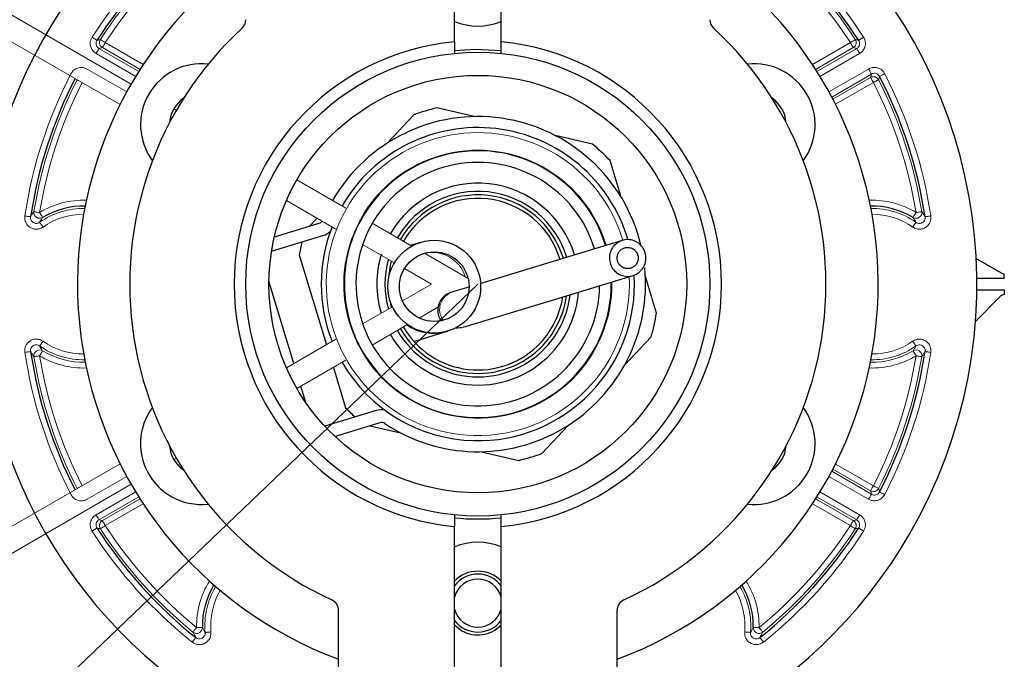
# Model space of a CAD drawing. Header units: millimetres. Extents: x 0 to 4205, y 0 to 2970.
# Tile 12 of 27: x 2306 to 2391, y 343 to 398. Entities that reach past the tile are written whole.
import ezdxf

# ---------------------------------------------------------------- set-up
doc = ezdxf.new("R2010")
doc.units = ezdxf.units.MM
doc.header["$LTSCALE"] = 5
doc.linetypes.add('PHANTOM', pattern=[12.7, 6.35, -1.27, 1.27, -1.27, 1.27, -1.27])
doc.styles.add('SLDTEXTSTYLE0', font='TXT', dxfattribs={"width": 0.605})
doc.dimstyles.new('SLDDIMSTYLE4', dxfattribs={"dimtxt": 12.841593, "dimasz": 16.5, "dimexe": 0, "dimexo": 0.0625, "dimgap": 3.210398, "dimtad": 1, "dimdec": 4, "dimlfac": 5, "dimzin": 12, "dimdsep": 46, "dimtxsty": 'SLDTEXTSTYLE0', "dimsah": 1, "dimcen": 0.09, "dimadec": 3, "dimazin": 3, "dimtfac": 1, "dimtdec": 1, "dimtofl": 0, "dimtmove": 0, "dimatfit": 3, "dimfxl": 1, "dimfrac": 2, "dimtolj": 1, "dimtzin": 12, "dimarcsym": 0})
doc.dimstyles.new('SLDDIMSTYLE5', dxfattribs={"dimtxt": 12.841593, "dimasz": 16.5, "dimexe": 0, "dimexo": 0.0625, "dimgap": 3.210398, "dimtad": 1, "dimdec": 1, "dimrnd": 1e-09, "dimzin": 12, "dimdsep": 46, "dimtxsty": 'SLDTEXTSTYLE0', "dimsah": 1, "dimcen": 0, "dimadec": 0, "dimazin": 3, "dimtfac": 1, "dimtdec": 1, "dimtofl": 0, "dimtmove": 0, "dimatfit": 3, "dimfxl": 1, "dimfrac": 2, "dimtolj": 1, "dimtzin": 12, "dimarcsym": 0})

# ---------------------------------------------------------------- blocks, each defined once
blk = doc.blocks.new('_D_10')
at = {"color": 7, "linetype": 'Continuous', "lineweight": 0}
for p, q in [((2016.561, 565.543), (1963.925, 595.933)), ((2016.561, 185.543), (1963.925, 155.153))]:
    blk.add_line(p, q, dxfattribs=at)
at = {"color": 7, "linetype": 'Continuous', "lineweight": 18}
blk.add_arc((2345.651, 375.543), 435.78, 150, 210, dxfattribs=at)
for points in [[(1968.255, 593.433), (1958.088, 580.199), (1962.465, 577.781)], [(1968.255, 157.653), (1962.465, 173.305), (1958.088, 170.888)]]:
    blk.add_solid(points, dxfattribs=at)
at = {"color": 7, "linetype": 'Continuous', "lineweight": 18, "insert": (1892.876, 390.713), "char_height": 13.2292, "attachment_point": 1, "rotation": 86.39538, "style": 'SLDTEXTSTYLE0'}
blk.add_mtext('60°', dxfattribs=at)
blk = doc.blocks.new('_D_11')
at = {"color": 7, "linetype": 'Continuous', "lineweight": 0}
for p, q in [((2071.145, 112.776), (2345.651, 375.543)), ((2127.232, 197.752), (2130.418, 200.802)), ((2130.418, 200.802), (2144.055, 186.555)), ((2144.055, 186.555), (2140.869, 183.506)), ((2113.074, 184.2), (2109.889, 181.151)), ((2109.889, 181.151), (2123.526, 166.904)), ((2123.526, 166.904), (2126.712, 169.954))]:
    blk.add_line(p, q, dxfattribs=at)
at = {"color": 7, "linetype": 'Continuous', "lineweight": 18}
blk.add_arc((2345.651, 375.543), 380, 210, 224.50224, dxfattribs=at)
blk.add_solid([(2071.145, 112.776), (2084.793, 122.38), (2081.336, 125.992)], dxfattribs=at)
at = {"color": 7, "linetype": 'Continuous', "lineweight": 18, "char_height": 13.2292, "attachment_point": 1, "rotation": 43.74839, "style": 'SLDTEXTSTYLE0'}
for s, insert in [('R380', (2091.109, 190.85)), ('15', (2114.919, 182.273))]:
    blk.add_mtext(s, dxfattribs=dict(at, insert=insert))

msp = doc.modelspace()

# ---------------------------------------------------------------- linework, layer by layer
at = {"color": 7, "linetype": 'PHANTOM', "lineweight": 18}
for p, q in [((2315.773074, 392.793276), (2016.561311, 565.543272)), ((2314.823318, 391.032227), (2294.019554, 403.043278)), ((2319.670189, 390.54326), (2319.453683, 390.668281)), ((2334.284009, 382.105984), (2330.062494, 384.543278)), ((2333.416745, 380.297281), (2329.159018, 382.755496)), ((2339.96051, 378.828653), (2336.557683, 380.793281)), ((2338.463195, 377.383717), (2335.724164, 378.965118)), ((2344.810711, 376.028397), (2341.04294, 378.203698)), ((2341.65095, 375.543275), (2339.329377, 376.883634)), ((2339.155186, 374.102332), (2341.65095, 375.543275)), ((2335.724164, 372.121432), (2338.285698, 373.600342)), ((2340.593543, 372.623392), (2342.217343, 373.560884)), ((2336.557683, 370.293268), (2339.600198, 372.049876)), ((2329.159018, 368.331053), (2333.416745, 370.789268)), ((2330.062494, 366.543271), (2334.284009, 368.980565)), ((2294.019554, 348.043271), (2314.823318, 360.054322)), ((2319.453683, 360.418268), (2319.670189, 360.543259)), ((2016.561311, 185.543247), (2315.773074, 358.293273))]:
    msp.add_line(p, q, dxfattribs=at)
at = {"color": 7, "linetype": 'Continuous', "lineweight": 25}
for p, q in [((2343.65095, 396.447816), (2343.65095, 414.543279)), ((2347.65095, 396.447816), (2347.65095, 414.543279)), ((2343.65095, 396.447816), (2343.65095, 395.44303)), ((2347.65095, 395.44303), (2347.65095, 396.447816)), ((2345.339432, 389.989921), (2342.121625, 390.738793)), ((2340.131184, 390.134104), (2337.873731, 387.721845)), ((2355.527092, 387.618937), (2352.309284, 388.36781)), ((2358.00635, 383.036383), (2357.045995, 386.197515)), ((2331.799477, 381.231018), (2331.146793, 380.533584)), ((2328.117095, 379.613169), (2331.985254, 380.788304)), ((2327.877604, 378.390767), (2332.305005, 379.735806)), ((2340.585783, 379.110046), (2339.856748, 378.888555)), ((2330.255043, 378.058442), (2332.605677, 370.320984)), ((2388.594398, 377.747842), (2390.737973, 376.510271)), ((2358.829516, 376.92199), (2358.841036, 376.925476)), ((2359.024273, 376.280912), (2359.035793, 376.284399)), ((2361.046858, 373.028108), (2360.086503, 376.18927)), ((2391.02095, 376.043268), (2388.648043, 376.043268)), ((2391.02095, 376.043268), (2391.02095, 376.444348)), ((2329.804793, 368.70388), (2327.652615, 375.788101)), ((2344.862055, 375.291505), (2343.464926, 374.86703)), ((2388.648043, 375.043281), (2391.02095, 375.043281)), ((2391.02095, 375.043281), (2391.02095, 374.642172)), ((2343.464926, 374.86703), (2343.463097, 374.86405)), ((2390.700372, 374.496826), (2388.530493, 372.326948)), ((2344.237393, 371.788659), (2343.637908, 371.727147)), ((2340.133758, 370.611676), (2342.911238, 371.455469)), ((2358.317867, 368.589737), (2360.57532, 371.001997)), ((2333.202578, 368.356206), (2334.255904, 364.889034)), ((2330.830365, 365.328082), (2330.401693, 366.739102)), ((2336.892497, 364.635416), (2332.465097, 363.290378)), ((2337.212248, 363.582917), (2333.344089, 362.407782)), ((2336.373786, 363.328197), (2338.992616, 362.718709)), ((2351.170717, 360.952445), (2353.428169, 363.364705)), ((2345.962467, 361.096629), (2349.180275, 360.347756)), ((2343.65095, 355.643519), (2343.65095, 354.638734)), ((2347.65095, 354.638734), (2347.65095, 355.643519)), ((2343.65095, 338.543274), (2343.65095, 354.638734)), ((2347.65095, 338.543274), (2347.65095, 354.638734)), ((2333.65095, 338.543274), (2333.65095, 347.400793)), ((2357.65095, 338.543274), (2357.65095, 347.400793)), ((2343.65095, 346.155801), (2344.27595, 345.661708))]:
    msp.add_line(p, q, dxfattribs=at)
at = {"color": 8, "linetype": 'Continuous', "lineweight": 18}
for p, q in [((2313.546561, 396.368333), (2316.802822, 394.488343)), ((2374.499077, 394.488343), (2377.755337, 396.368333)), ((2316.166923, 393.458136), (2312.749825, 395.43099)), ((2312.999673, 395.86375), (2316.429604, 393.883475)), ((2316.552974, 394.055583), (2313.296713, 395.935603)), ((2378.005186, 395.935603), (2374.75963, 394.061782)), ((2374.872296, 393.883475), (2378.302226, 395.86375)), ((2378.552074, 395.43099), (2375.134977, 393.458136)), ((2311.977115, 394.092627), (2315.394212, 392.119773)), ((2316.802822, 394.488343), (2316.811916, 394.478955)), ((2374.489986, 394.478955), (2374.499077, 394.488343)), ((2375.907687, 392.119773), (2379.324785, 394.092627)), ((2311.118603, 393.161037), (2311.115108, 393.173136)), ((2379.574632, 393.659868), (2376.144702, 391.679593)), ((2376.242779, 391.492881), (2379.488334, 393.366702)), ((2379.738182, 392.933943), (2376.481921, 391.053953)), ((2376.481921, 391.053953), (2376.469248, 391.050764)), ((2376.469248, 360.035785), (2376.481921, 360.032596)), ((2376.481921, 360.032596), (2379.738182, 358.152606)), ((2315.394212, 358.966776), (2311.977115, 356.993922)), ((2379.324785, 356.993922), (2375.907687, 358.966776)), ((2376.144702, 359.406956), (2379.574632, 357.426681)), ((2379.488334, 357.719847), (2376.242779, 359.593668)), ((2311.115108, 357.913413), (2311.118603, 357.925512)), ((2312.749825, 355.655559), (2316.166923, 357.628413)), ((2375.134977, 357.628413), (2378.552074, 355.655559)), ((2316.429604, 357.203074), (2312.999673, 355.222799)), ((2313.296713, 355.150946), (2316.542272, 357.024767)), ((2316.802822, 356.598206), (2313.546561, 354.718216)), ((2316.811916, 356.607594), (2316.802822, 356.598206)), ((2374.499077, 356.598206), (2374.489986, 356.607594)), ((2377.755337, 354.718216), (2374.499077, 356.598206)), ((2374.75963, 357.024767), (2378.005186, 355.150946)), ((2378.302226, 355.222799), (2374.872296, 357.203074))]:
    msp.add_line(p, q, dxfattribs=at)
at = {"color": 8, "linetype": 'Continuous', "lineweight": 18, "flags": 128}
for points in [[(2312.407956, 396.835514), (2312.488295, 396.784075), (2312.565681, 396.734484), (2312.63727, 396.688648), (2312.700436, 396.648177), (2312.75285, 396.614619), (2312.792596, 396.589168), (2312.818203, 396.572747), (2312.828738, 396.566012)], [(2313.127339, 396.640279), (2313.137837, 396.633484), (2313.163351, 396.616914), (2313.202947, 396.591224), (2313.255169, 396.557369), (2313.3181, 396.51654), (2313.389424, 396.470287), (2313.466523, 396.420248), (2313.546561, 396.368333)], [(2313.546561, 396.368333), (2313.498858, 396.285721), (2313.452911, 396.206119), (2313.410401, 396.132507), (2313.372899, 396.067538), (2313.341774, 396.013626), (2313.318174, 395.972767), (2313.302968, 395.946421), (2313.296713, 395.935603)], [(2377.755337, 396.368333), (2377.835378, 396.420248), (2377.912477, 396.470287), (2377.983801, 396.51654), (2378.046731, 396.557369), (2378.098954, 396.591224), (2378.13855, 396.616914), (2378.164064, 396.633484), (2378.17456, 396.640279)], [(2378.005186, 395.935603), (2377.99893, 395.946421), (2377.983725, 395.972767), (2377.960125, 396.013626), (2377.929002, 396.067538), (2377.891498, 396.132507), (2377.84899, 396.206119), (2377.803041, 396.285721), (2377.755337, 396.368333)], [(2378.473161, 396.566012), (2378.483696, 396.572747), (2378.509305, 396.589168), (2378.549049, 396.614619), (2378.601465, 396.648177), (2378.66463, 396.688648), (2378.73622, 396.734484), (2378.813606, 396.784075), (2378.893945, 396.835514)], [(2312.749825, 395.43099), (2312.797528, 395.513632), (2312.843479, 395.593204), (2312.885985, 395.666846), (2312.923491, 395.731785), (2312.954612, 395.785697), (2312.978212, 395.826586), (2312.993418, 395.852902), (2312.999673, 395.86375)], [(2378.302226, 395.86375), (2378.308481, 395.852902), (2378.323687, 395.826586), (2378.347287, 395.785697), (2378.37841, 395.731785), (2378.415914, 395.666846), (2378.458422, 395.593204), (2378.504371, 395.513632), (2378.552074, 395.43099)], [(2316.552974, 394.055583), (2316.559229, 394.066431), (2316.574436, 394.092776), (2316.598035, 394.133635), (2316.62916, 394.187548), (2316.666663, 394.252517), (2316.709172, 394.326129), (2316.75512, 394.405731), (2316.802822, 394.488343)], [(2374.499077, 394.488343), (2374.546779, 394.405731), (2374.592729, 394.326129), (2374.617036, 394.284018)], [(2379.324785, 394.092627), (2379.372487, 394.009986), (2379.418436, 393.930413), (2379.460944, 393.856772), (2379.498448, 393.791833), (2379.529573, 393.73792), (2379.553171, 393.697031), (2379.568378, 393.670716), (2379.574632, 393.659868)], [(2311.268795, 393.084415), (2311.254326, 393.091806), (2311.198879, 393.120088), (2311.156839, 393.141546), (2311.129749, 393.155344), (2311.118603, 393.161037)], [(2379.738182, 392.933943), (2379.69048, 393.016585), (2379.64453, 393.096157), (2379.602023, 393.169799), (2379.564518, 393.234738), (2379.533393, 393.28865), (2379.509796, 393.329539), (2379.494589, 393.355884), (2379.488334, 393.366702)], [(2380.183296, 393.161037), (2380.172152, 393.155344), (2380.145062, 393.141546), (2380.10302, 393.120088), (2380.047573, 393.091806), (2379.980756, 393.057712), (2379.905026, 393.019088), (2379.823165, 392.977305), (2379.738182, 392.933943)], [(2380.712073, 393.686422), (2380.627342, 393.642583), (2380.545722, 393.600353), (2380.470216, 393.561282), (2380.403597, 393.526801), (2380.348314, 393.49819), (2380.306397, 393.476494), (2380.279386, 393.462517), (2380.268276, 393.456765)], [(2376.363962, 391.258278), (2376.38827, 391.216167), (2376.434219, 391.136565), (2376.481921, 391.053953)], [(2307.109214, 381.355949), (2307.096843, 381.357827), (2307.066768, 381.362357), (2307.020102, 381.36939), (2306.958549, 381.378689), (2306.884378, 381.389864), (2306.800313, 381.40256), (2306.709442, 381.416269), (2306.615107, 381.430485)], [(2307.392199, 381.799199), (2307.404544, 381.797173), (2307.434559, 381.792285), (2307.481136, 381.784656), (2307.542566, 381.774612), (2307.616595, 381.762513), (2307.700496, 381.748804), (2307.791192, 381.733962), (2307.885345, 381.718554)], [(2307.885345, 381.718554), (2307.935014, 381.637104), (2307.982858, 381.558665), (2308.027122, 381.486066), (2308.066174, 381.422021), (2308.098581, 381.368884), (2308.123153, 381.328591), (2308.138985, 381.302603), (2308.145501, 381.291934)], [(2383.1564, 381.291934), (2383.162914, 381.302603), (2383.178748, 381.328591), (2383.20332, 381.368884), (2383.235727, 381.422021), (2383.274779, 381.486066), (2383.319041, 381.558665), (2383.366885, 381.637104), (2383.416556, 381.718554)], [(2383.416556, 381.718554), (2383.510709, 381.733962), (2383.601403, 381.748804), (2383.685306, 381.762513), (2383.759333, 381.774612), (2383.820763, 381.784656), (2383.867342, 381.792285), (2383.897355, 381.797173), (2383.9097, 381.799199)], [(2384.686794, 381.430485), (2384.592457, 381.416269), (2384.501586, 381.40256), (2384.417521, 381.389864), (2384.34335, 381.378689), (2384.281799, 381.36939), (2384.235131, 381.362357), (2384.205058, 381.357827), (2384.192687, 381.355949)], [(2307.89135, 380.873122), (2307.898562, 380.8629), (2307.916094, 380.838045), (2307.943296, 380.79948), (2307.979178, 380.748608), (2308.022413, 380.687304), (2308.07142, 380.617835), (2308.12439, 380.542733), (2308.179382, 380.46477)], [(2383.122517, 380.46477), (2383.17751, 380.542733), (2383.230481, 380.617835), (2383.279486, 380.687304), (2383.322723, 380.748608), (2383.358603, 380.79948), (2383.385807, 380.838045), (2383.403337, 380.8629), (2383.410549, 380.873122)], [(2339.932693, 378.844716), (2340.037009, 378.896632), (2340.585783, 379.110046)], [(2344.386388, 371.833929), (2343.779773, 371.775725), (2343.742991, 371.779986)], [(2308.179382, 370.621779), (2308.12439, 370.543816), (2308.07142, 370.468714), (2308.022413, 370.399245), (2307.979178, 370.337941), (2307.943296, 370.287069), (2307.916094, 370.248505), (2307.898562, 370.223649), (2307.89135, 370.213427)], [(2383.410549, 370.213427), (2383.403337, 370.223649), (2383.385807, 370.248505), (2383.358603, 370.287069), (2383.322723, 370.337941), (2383.279486, 370.399245), (2383.230481, 370.468714), (2383.17751, 370.543816), (2383.122517, 370.621779)], [(2306.615107, 369.656064), (2306.709442, 369.67028), (2306.800313, 369.683989), (2306.884378, 369.696685), (2306.958549, 369.707861), (2307.020102, 369.717159), (2307.066768, 369.724192), (2307.096843, 369.728722), (2307.109214, 369.73057)], [(2307.885345, 369.367965), (2307.791192, 369.352587), (2307.700496, 369.337746), (2307.616595, 369.324037), (2307.542566, 369.311937), (2307.481136, 369.301893), (2307.434559, 369.294264), (2307.404544, 369.289347), (2307.392199, 369.28735)], [(2308.145501, 369.794615), (2308.138985, 369.783946), (2308.123153, 369.757958), (2308.098581, 369.717666), (2308.066174, 369.664528), (2308.027122, 369.600483), (2307.982858, 369.527884), (2307.935014, 369.449445), (2307.885345, 369.367965)], [(2383.416556, 369.367965), (2383.366885, 369.449445), (2383.319041, 369.527884), (2383.274779, 369.600483), (2383.235727, 369.664528), (2383.20332, 369.717666), (2383.178748, 369.757958), (2383.162914, 369.783946), (2383.1564, 369.794615)], [(2383.9097, 369.28735), (2383.897355, 369.289347), (2383.867342, 369.294264), (2383.820763, 369.301893), (2383.759333, 369.311937), (2383.685306, 369.324037), (2383.601403, 369.337746), (2383.510709, 369.352587), (2383.416556, 369.367965)], [(2384.192687, 369.73057), (2384.205058, 369.728722), (2384.235131, 369.724192), (2384.281799, 369.717159), (2384.34335, 369.707861), (2384.417521, 369.696685), (2384.501586, 369.683989), (2384.592457, 369.67028), (2384.686794, 369.656064)], [(2376.481921, 360.032596), (2376.434219, 359.949984), (2376.38827, 359.870382), (2376.363962, 359.828272)], [(2379.488334, 357.719847), (2379.494589, 357.730665), (2379.509796, 357.75701), (2379.533393, 357.797899), (2379.564518, 357.851811), (2379.602023, 357.916751), (2379.64453, 357.990392), (2379.69048, 358.069964), (2379.738182, 358.152606)], [(2379.738182, 358.152606), (2379.823165, 358.109244), (2379.905026, 358.067461), (2379.980756, 358.028837), (2380.047573, 357.994743), (2380.10302, 357.966461), (2380.145062, 357.945003), (2380.172152, 357.931175), (2380.183296, 357.925512)], [(2311.118603, 357.925512), (2311.129749, 357.931175), (2311.156839, 357.945003), (2311.198879, 357.966461), (2311.254326, 357.994743), (2311.268795, 358.002134)], [(2379.574632, 357.426681), (2379.568378, 357.415833), (2379.553171, 357.389488), (2379.529573, 357.348629), (2379.498448, 357.294717), (2379.460944, 357.229747), (2379.418436, 357.156136), (2379.372487, 357.076534), (2379.324785, 356.993922)], [(2380.268276, 357.629784), (2380.279386, 357.624032), (2380.306397, 357.610055), (2380.348314, 357.588359), (2380.403597, 357.559749), (2380.470216, 357.525267), (2380.545722, 357.486196), (2380.627342, 357.443967), (2380.712073, 357.400127)], [(2316.802822, 356.598206), (2316.75512, 356.680818), (2316.709172, 356.76042), (2316.684865, 356.802531)], [(2374.617036, 356.802531), (2374.592729, 356.76042), (2374.546779, 356.680818), (2374.499077, 356.598206)], [(2312.999673, 355.222799), (2312.993418, 355.233648), (2312.978212, 355.259963), (2312.954612, 355.300852), (2312.923491, 355.354764), (2312.885985, 355.419703), (2312.843479, 355.493345), (2312.797528, 355.572917), (2312.749825, 355.655559)], [(2378.552074, 355.655559), (2378.504371, 355.572917), (2378.458422, 355.493345), (2378.415914, 355.419703), (2378.37841, 355.354764), (2378.347287, 355.300852), (2378.323687, 355.259963), (2378.308481, 355.233648), (2378.302226, 355.222799)], [(2313.546561, 354.718216), (2313.466523, 354.666301), (2313.389424, 354.616263), (2313.3181, 354.570009), (2313.255169, 354.52918), (2313.202947, 354.495325), (2313.163351, 354.469635), (2313.137837, 354.453065), (2313.127339, 354.44627)], [(2313.296713, 355.150946), (2313.302968, 355.140128), (2313.318174, 355.113783), (2313.341774, 355.072894), (2313.372899, 355.019011), (2313.410401, 354.954042), (2313.452911, 354.880401), (2313.498858, 354.800828), (2313.546561, 354.718216)], [(2377.755337, 354.718216), (2377.803041, 354.800828), (2377.84899, 354.880401), (2377.891498, 354.954042), (2377.929002, 355.019011), (2377.960125, 355.072894), (2377.983725, 355.113783), (2377.99893, 355.140128), (2378.005186, 355.150946)], [(2378.17456, 354.44627), (2378.164064, 354.453065), (2378.13855, 354.469635), (2378.098954, 354.495325), (2378.046731, 354.52918), (2377.983801, 354.570009), (2377.912477, 354.616263), (2377.835378, 354.666301), (2377.755337, 354.718216)], [(2312.828738, 354.520538), (2312.818203, 354.513802), (2312.792596, 354.497381), (2312.75285, 354.47193), (2312.700436, 354.438373), (2312.63727, 354.397901), (2312.565681, 354.352065), (2312.488295, 354.302474), (2312.407956, 354.251035)], [(2378.893945, 354.251035), (2378.813606, 354.302474), (2378.73622, 354.352065), (2378.66463, 354.397901), (2378.601465, 354.438373), (2378.549049, 354.47193), (2378.509305, 354.497381), (2378.483696, 354.513802), (2378.473161, 354.520538)], [(2321.103778, 345.538177), (2321.111701, 345.547863), (2321.130958, 345.571407), (2321.160842, 345.607944), (2321.200255, 345.656105), (2321.247753, 345.71419), (2321.301587, 345.779963), (2321.359776, 345.851102), (2321.420185, 345.924952)], [(2321.420185, 345.924952), (2321.515564, 345.927247), (2321.607437, 345.929452), (2321.692426, 345.931478), (2321.767416, 345.933267), (2321.829643, 345.934757), (2321.876828, 345.935889), (2321.90723, 345.936634), (2321.919739, 345.936932)], [(2322.155375, 345.507421), (2322.167832, 345.508554), (2322.198119, 345.511325), (2322.245121, 345.515587), (2322.307114, 345.52122), (2322.381813, 345.528015), (2322.466482, 345.535733), (2322.558001, 345.544048), (2322.653014, 345.552691)], [(2368.648886, 345.552691), (2368.743898, 345.544048), (2368.835419, 345.535733), (2368.920086, 345.528015), (2368.994786, 345.52122), (2369.056777, 345.515587), (2369.10378, 345.511325), (2369.134067, 345.508554), (2369.146526, 345.507421)], [(2369.382162, 345.936932), (2369.394669, 345.936634), (2369.425073, 345.935889), (2369.472256, 345.934757), (2369.534485, 345.933267), (2369.609473, 345.931478), (2369.694464, 345.929452), (2369.786337, 345.927247), (2369.881714, 345.924952)], [(2369.881714, 345.924952), (2369.942124, 345.851102), (2370.000314, 345.779963), (2370.054146, 345.71419), (2370.101643, 345.656105), (2370.141057, 345.607944), (2370.170943, 345.571407), (2370.1902, 345.547863), (2370.198121, 345.538177)], [(2321.346145, 345.071503), (2321.338344, 345.061727), (2321.319379, 345.037945), (2321.289949, 345.00105), (2321.251135, 344.952383), (2321.204364, 344.893732), (2321.15135, 344.827273), (2321.094047, 344.755419), (2321.034554, 344.680854)], [(2370.267345, 344.680854), (2370.207855, 344.755419), (2370.15055, 344.827273), (2370.097538, 344.893732), (2370.050765, 344.952383), (2370.01195, 345.00105), (2369.98252, 345.037945), (2369.963557, 345.061727), (2369.955755, 345.071503)]]:
    msp.add_lwpolyline(points, dxfattribs=at)
at = {"color": 7, "linetype": 'Continuous', "lineweight": 25, "flags": 128}
for points in [[(2343.633223, 395.692506), (2345.425362, 395.792015), (2347.670201, 395.692357)], [(2358.102812, 379.314043), (2350.904077, 377.127059), (2345.814141, 375.580736)], [(2337.972164, 376.114436), (2338.121083, 377.152958), (2338.211423, 377.529093)], [(2344.386388, 371.833929), (2351.596642, 374.024399), (2359.024273, 376.280912)], [(2338.211423, 373.557456), (2338.141136, 373.842486), (2338.088486, 374.094435)], [(2342.911238, 371.455469), (2342.94524, 371.46581), (2342.974743, 371.474781), (2342.99973, 371.482351), (2343.02019, 371.488579), (2343.036113, 371.493407), (2343.047494, 371.496864), (2343.054323, 371.49895), (2343.056601, 371.499636)]]:
    msp.add_lwpolyline(points, dxfattribs=at)
at = {"color": 7, "linetype": 'Continuous', "lineweight": 25}
for centre, radius in [((2345.650949, 375.543272), 20.000003), ((2345.650954, 375.543283), 18.000002), ((2341.89387, 375.326913), 4.000005), ((2341.893862, 375.326925), 2.999989)]:
    msp.add_circle(centre, radius, dxfattribs=at)
for centre, radius, start, end in [((2345.650944, 375.543269), 42.999998, 134.20241857, 330.00002069), ((2345.650983, 375.54328), 42.99997, 329.99998144, 45.79759759), ((2345.650698, 375.54349), 38.977268, 129.6753866, 147.36036845), ((2345.651136, 375.543435), 38.977352, 32.63964797, 50.3245903), ((2345.650973, 375.543277), 34.500022, 125.43018046, 249.64556748), ((2345.650927, 375.543276), 34.500022, 290.35443394, 54.56982073), ((2324.650928, 398.346785), 1.000021, 312.64285351, 0.00028017), ((2345.65095, 403.043074), 5.249803, 247.60642795, 292.39357205), ((2366.650981, 398.34679), 1.000031, 179.99999997, 227.35689677), ((2345.650946, 375.54327), 29.999996, 132.64230907, 245.20614061), ((2345.650952, 375.54327), 29.999996, 294.79386085, 47.35769), ((2345.650947, 375.543275), 20.999996, 95.46501487, 264.53498513), ((2345.650954, 375.543275), 20.999996, 275.46501347, 84.53498653), ((2321.835235, 389.293273), 5.249989, 83.72690703, 216.27300712), ((2369.466665, 389.293273), 5.249988, 323.72697818, 96.27308844), ((2345.650568, 375.543404), 38.977193, 152.94114327, 171.42367136), ((2345.651386, 375.543405), 38.977141, 8.57633837, 27.36041499), ((2321.835182, 389.293323), 2.749927, 124.21176109, 175.78875091), ((2369.466629, 389.293272), 2.750019, 4.2121876, 55.78733902), ((2345.652789, 375.537055), 15.606472, 103.07714406, 110.72005391), ((2345.650946, 375.543262), 14.450006, 13.44807786, 149.99992378), ((2345.650954, 375.543277), 13.499996, 16.57168771, 150.00006047), ((2345.650951, 375.543269), 11.500003, 16.85843944, 268.59956041), ((2345.651064, 375.543362), 15.599854, 43.07577046, 50.72192901), ((2345.650953, 375.54328), 10.499996, 16.87845478, 268.59954517), ((2345.650948, 375.543286), 8.705304, 16.78647474, 150.00003274), ((2345.650947, 375.543248), 8.000014, 16.78001761, 149.99977232), ((2345.650945, 375.54327), 7.700004, 16.77642081, 149.99987131), ((2345.650952, 375.54327), 7.399998, 16.77511714, 150.00005928), ((2311.651131, 375.542668), 6.733759, 88.61431364, 121.37285681), ((2379.650926, 375.54325), 6.73318, 58.62569652, 91.38713303), ((2331.840017, 381.26659), 0.499851, 286.89152481, 324.13439565), ((2345.650912, 375.543275), 13.499962, 158.51957931, 201.48042069), ((2331.840125, 381.266385), 1.599621, 286.8950247, 313.81435162), ((2345.652767, 375.542855), 15.601862, 166.51252321, 170.72133533), ((2295.009851, 529.370974), 157.020737, 286.87317672, 286.9286129), ((2345.650975, 375.543282), 8.705333, 162.76248172, 196.71792134), ((2345.651, 375.543275), 8.00005, 164.47756279, 195.52243721), ((2345.650949, 375.543285), 14.45, 236.30719981, 5.57939478), ((2345.650941, 375.54327), 13.500009, 268.59961076, 3.10370485), ((2390.98803, 376.943346), 0.500083, 239.99793118, 273.77442), ((2345.650924, 375.543293), 11.500026, 268.59969797, 0.57320698), ((2345.650969, 375.543264), 10.499981, 268.59945885, 359.03142256), ((2343.778953, 373.307714), 1.582891, 100.46828949, 215.56649017), ((2345.650758, 375.543351), 7.4002, 316.89931034, 350.88331438), ((2345.650936, 375.543274), 7.700013, 316.89883413, 352.17980944), ((2345.650848, 375.543327), 8.000108, 316.89901757, 353.24352608), ((2345.651012, 375.543246), 8.705244, 316.89862876, 355.45687249), ((2391.053778, 374.143556), 0.499695, 93.76680782, 135.01104493), ((2345.649512, 375.54362), 15.601477, 343.07604978, 350.72138254), ((2345.650951, 375.543301), 7.700021, 210.00025157, 316.89861173), ((2345.650962, 375.543307), 7.400021, 210.00009003, 316.89847717), ((2345.650945, 375.543245), 8.705292, 209.99987228, 316.89893622), ((2345.650946, 375.543269), 7.999998, 210.00003086, 316.89884236), ((2345.650724, 375.54321), 38.977362, 188.5764318, 207.05883704), ((2345.651232, 375.543208), 38.977307, 332.63960503, 351.4235588), ((2345.650979, 375.543282), 13.500022, 209.99992011, 268.59945198), ((2321.83525, 361.793278), 5.25, 143.72710475, 239.99999933), ((2345.646098, 375.538434), 15.593147, 223.07490118, 227.2861381), ((2369.466636, 361.793274), 5.250013, 263.72726578, 36.27284525), ((2337.357602, 363.10504), 1.599491, 79.98302129, 106.90483403), ((2337.357614, 363.104535), 0.499981, 56.30924004, 106.90248729), ((2321.835243, 361.793261), 2.74999, 184.21188625, 235.78760175), ((2369.466566, 361.793313), 2.750084, 304.21331613, 355.78715725), ((2345.652782, 375.537421), 15.593881, 283.07404487, 290.72313819), ((2321.835258, 361.793164), 5.249905, 239.9992995, 276.27294643), ((2345.650988, 375.548685), 20.255384, 264.27641686, 275.72104669), ((2345.650542, 375.54294), 38.977072, 212.63960791, 231.42370286), ((2345.651302, 375.542987), 38.977145, 308.57631837, 327.36037709), ((2345.65095, 348.043475), 5.249803, 67.60642795, 112.39357205), ((2345.65095, 348.043253), 2.750021, 43.34221978, 136.65778022), ((2345.65088, 348.04339), 2.499878, 89.998376, 143.13112871), ((2345.650996, 348.043342), 2.499926, 36.8694213, 90.00105265), ((2328.651056, 346.098392), 6.733253, 148.61296017, 181.37404935), ((2345.650942, 348.043277), 2.066994, 89.99976684, 165.37175762), ((2345.650958, 348.043277), 2.066994, 14.62824238, 90.00020734), ((2362.650944, 346.098413), 6.733155, 358.6257446, 31.38732731), ((2332.650937, 347.400769), 1.000014, 0.00132459, 65.20569112), ((2358.650967, 347.400768), 1.000017, 114.79448993, 179.99857778), ((2345.65095, 348.043265), 2.066994, 194.62739324, 345.37260676), ((2345.65095, 348.043292), 2.500019, 216.87048462, 323.12951538), ((2345.650952, 348.043333), 2.750049, 240.00053702, 316.65708662)]:
    msp.add_arc(centre, radius, start, end, dxfattribs=at)
at = {"color": 8, "linetype": 'Continuous', "lineweight": 18}
for centre, radius, start, end in [((2345.65091, 375.543326), 39.477225, 130.54192323, 147.3603456), ((2345.651318, 375.542982), 38.767321, 129.28674846, 147.02977546), ((2345.650903, 375.543325), 38.267084, 129.28660913, 147.02988063), ((2345.651062, 375.543387), 38.266994, 32.97009545, 50.71340806), ((2345.650624, 375.543021), 38.767264, 32.97021133, 50.71326476), ((2345.65104, 375.543369), 39.477161, 32.63964055, 49.45809061), ((2313.547572, 396.368592), 0.50041, 147.11673998, 239.91344462), ((2377.754331, 396.368591), 0.500407, 300.08621428, 32.88360112), ((2345.651083, 375.543223), 39.477427, 152.63972518, 171.42349789), ((2345.65098, 375.54326), 38.766882, 152.97017095, 170.71338418), ((2345.650529, 375.543398), 38.266717, 152.97005236, 170.71348998), ((2379.737885, 392.932956), 0.500412, 27.11553686, 119.91347335), ((2345.651372, 375.543398), 38.266717, 9.28651002, 27.02994764), ((2345.651059, 375.543306), 38.766736, 9.2865821, 27.02986277), ((2345.650818, 375.543223), 39.477427, 8.57650211, 27.36027482), ((2345.65095, 375.543276), 13.061701, 16.81525482, 268.59956545), ((2345.650952, 375.543266), 11.553571, 16.85625389, 268.59956085), ((2311.650885, 375.543559), 7.232556, 87.89457517, 121.37502706), ((2379.650923, 375.543204), 7.232906, 58.62580751, 92.1046032), ((2311.65097, 375.543112), 6.522556, 88.92899137, 125.19793109), ((2379.651127, 375.543756), 6.521917, 54.80022873, 91.07284882), ((2307.886634, 381.72048), 0.500663, 170.95379161, 301.1344302), ((2311.650932, 375.543368), 6.022612, 89.71679382, 125.19908292), ((2379.651054, 375.543642), 6.022338, 54.80008403, 90.28402179), ((2383.415266, 381.720479), 0.500662, 238.86561516, 9.04629431), ((2341.717523, 375.295679), 2.980185, 17.04387584, 102.95546173), ((2345.650973, 375.543252), 13.061678, 268.59945969, 2.79385107), ((2345.650923, 375.543292), 11.553596, 268.59971032, 0.65273167), ((2343.940073, 373.359631), 1.580534, 107.5087589, 216.14507124), ((2341.781234, 375.21556), 3.926219, 234.86749838, 286.72686683), ((2311.650773, 375.542793), 6.521917, 234.80022873, 271.07284882), ((2311.65085, 375.542921), 6.022353, 234.80012764, 270.28399562), ((2379.650929, 375.543437), 6.522556, 268.92899137, 305.19793109), ((2379.650967, 375.543181), 6.022612, 269.71681076, 305.19908343), ((2345.651083, 375.543326), 39.477427, 188.57650211, 207.36027482), ((2307.886634, 369.36607), 0.500663, 58.8655698, 189.04620839), ((2345.65098, 375.543289), 38.766882, 189.28661582, 207.02982905), ((2311.650982, 375.543537), 7.233098, 238.62669231, 272.10449853), ((2345.650715, 375.543229), 38.266918, 189.28662354, 207.0299243), ((2311.650971, 375.543285), 6.733166, 238.62566077, 271.38716879), ((2379.650958, 375.543386), 7.232949, 267.89513273, 301.37366348), ((2379.650769, 375.543888), 6.733765, 268.61432898, 301.37284147), ((2345.651186, 375.543229), 38.266918, 332.9700757, 350.71337646), ((2345.651059, 375.543243), 38.766736, 332.97013723, 350.7134179), ((2345.650818, 375.543326), 39.477427, 332.63972518, 351.42349789), ((2383.415266, 369.36607), 0.500662, 350.95370569, 121.13438484), ((2379.737885, 358.153593), 0.500412, 240.08652665, 332.88446314), ((2313.547572, 354.717957), 0.50041, 120.08655538, 212.88326002), ((2345.650903, 375.543224), 38.267084, 212.97011937, 230.71339087), ((2345.651062, 375.543162), 38.266994, 309.28659194, 327.02990455), ((2377.754331, 354.717958), 0.500407, 327.11639888, 59.91378572), ((2345.650727, 375.543084), 39.476996, 212.63962708, 231.42361752), ((2345.651318, 375.543567), 38.767321, 212.97022454, 230.71325154), ((2345.650624, 375.543529), 38.767264, 309.28673524, 327.02978867), ((2345.651247, 375.543023), 39.476902, 308.57635279, 327.36039031), ((2328.651031, 346.098393), 7.232925, 147.89537688, 181.37405229), ((2362.650975, 346.098421), 7.232819, 358.62570569, 32.10488985), ((2328.650816, 346.098431), 6.522273, 148.92841012, 185.19893902), ((2328.650875, 346.098427), 6.022637, 149.71672419, 185.19894162), ((2362.650974, 346.098416), 6.022688, 354.80120575, 30.28311425), ((2362.651184, 346.098455), 6.522176, 354.8007763, 31.07186175), ((2321.419172, 345.927011), 0.500665, 230.95347492, 1.1354421), ((2369.882727, 345.927009), 0.500663, 178.86434841, 309.04660558)]:
    msp.add_arc(centre, radius, start, end, dxfattribs=at)
for points, knots in [([(2312.407956, 396.835514), (2312.365817, 396.756742), (2312.270664, 396.578864), (2312.232325, 396.259833), (2312.301071, 395.927337), (2312.47435, 395.628271), (2312.658003, 395.496748), (2312.749825, 395.43099)], [0, 0, 0, 0, 0.165682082, 0.374130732, 0.582650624, 0.791335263, 1, 1, 1, 1]), ([(2312.999673, 395.86375), (2312.953676, 395.896593), (2312.861705, 395.962263), (2312.774901, 396.111792), (2312.740536, 396.27809), (2312.759878, 396.437665), (2312.807596, 396.526606), (2312.828738, 396.566012)], [0, 0, 0, 0, 0.208743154, 0.417377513, 0.625793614, 0.834204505, 1, 1, 1, 1]), ([(2312.828738, 396.566012), (2312.845184, 396.570126), (2312.92749, 396.59072), (2313.027035, 396.615433), (2313.110137, 396.636018), (2313.127339, 396.640279)], [0, 0, 0, 0, 0.165282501, 0.827211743, 1, 1, 1, 1]), ([(2378.17456, 396.640279), (2378.191058, 396.636198), (2378.273465, 396.615812), (2378.372992, 396.591027), (2378.456013, 396.570294), (2378.473161, 396.566012)], [0, 0, 0, 0, 0.165699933, 0.827676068, 1, 1, 1, 1]), ([(2378.473161, 396.566012), (2378.498915, 396.515699), (2378.550408, 396.415105), (2378.558787, 396.242406), (2378.512886, 396.078907), (2378.422371, 395.946065), (2378.33911, 395.88902), (2378.302226, 395.86375)], [0, 0, 0, 0, 0.208748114, 0.417369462, 0.625818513, 0.834237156, 1, 1, 1, 1]), ([(2378.552074, 395.43099), (2378.625703, 395.481584), (2378.791968, 395.595833), (2378.972634, 395.86157), (2379.064396, 396.188466), (2379.047925, 396.533707), (2378.945271, 396.734914), (2378.893945, 396.835514)], [0, 0, 0, 0, 0.165684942, 0.374140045, 0.582666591, 0.791341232, 1, 1, 1, 1]), ([(2313.296713, 395.935603), (2313.242889, 395.922639), (2313.143852, 395.898784), (2313.044864, 395.874731), (2312.999673, 395.86375)], [0, 0, 0, 0, 0.543475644, 1, 1, 1, 1]), ([(2378.302226, 395.86375), (2378.257036, 395.874731), (2378.158048, 395.898785), (2378.059011, 395.922639), (2378.005186, 395.935603)], [0, 0, 0, 0, 0.456518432, 1, 1, 1, 1]), ([(2311.977115, 394.092627), (2311.896483, 394.13109), (2311.714407, 394.217942), (2311.393948, 394.241554), (2311.064971, 394.157572), (2310.774216, 393.970687), (2310.65129, 393.781177), (2310.589828, 393.686422)], [0, 0, 0, 0, 0.1656844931, 0.3741321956, 0.5826568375, 0.7913289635, 1, 1, 1, 1]), ([(2380.712073, 393.686422), (2380.664921, 393.762301), (2380.558446, 393.933644), (2380.301322, 394.126353), (2379.979011, 394.233113), (2379.633375, 394.232522), (2379.427646, 394.139258), (2379.324785, 394.092627)], [0, 0, 0, 0, 0.165684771, 0.3741339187, 0.5826595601, 0.7913350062, 1, 1, 1, 1]), ([(2379.574632, 393.659868), (2379.62608, 393.683278), (2379.728942, 393.730081), (2379.901839, 393.730508), (2380.063041, 393.677121), (2380.191575, 393.580587), (2380.244727, 393.494781), (2380.268276, 393.456765)], [0, 0, 0, 0, 0.208756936, 0.417375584, 0.62579574, 0.834211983, 1, 1, 1, 1]), ([(2379.488334, 393.366702), (2379.504024, 393.419794), (2379.532893, 393.517485), (2379.56155, 393.61524), (2379.574632, 393.659868)], [0, 0, 0, 0, 0.543462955, 1, 1, 1, 1]), ([(2380.268276, 393.456765), (2380.263615, 393.440473), (2380.240278, 393.358902), (2380.211962, 393.260323), (2380.188212, 393.178063), (2380.183296, 393.161037)], [0, 0, 0, 0, 0.165220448, 0.827212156, 1, 1, 1, 1]), ([(2308.179382, 380.46477), (2308.080812, 380.408778), (2307.883657, 380.296786), (2307.538805, 380.264989), (2307.206514, 380.341599), (2306.91799, 380.525967), (2306.709225, 380.794085), (2306.596024, 381.110084), (2306.60891, 381.326444), (2306.615107, 381.430485)], [0, 0, 0, 0, 0.144941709, 0.289902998, 0.434454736, 0.578542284, 0.722446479, 0.866533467, 1, 1, 1, 1]), ([(2307.89135, 380.873122), (2307.841894, 380.84479), (2307.743104, 380.788198), (2307.570205, 380.77147), (2307.403716, 380.809454), (2307.259323, 380.901702), (2307.155149, 381.036291), (2307.099079, 381.195038), (2307.105921, 381.303659), (2307.109214, 381.355949)], [0, 0, 0, 0, 0.145362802, 0.2903657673, 0.4346470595, 0.5783404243, 0.7219935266, 0.866165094, 1, 1, 1, 1]), ([(2307.109214, 381.355949), (2307.15052, 381.422884), (2307.242587, 381.572074), (2307.339027, 381.718479), (2307.392199, 381.799199)], [0, 0, 0, 0, 0.448649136, 1, 1, 1, 1]), ([(2308.145501, 381.291934), (2308.097661, 381.215565), (2308.010961, 381.077161), (2307.928369, 380.936271), (2307.89135, 380.873122)], [0, 0, 0, 0, 0.551787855, 1, 1, 1, 1]), ([(2384.686794, 381.430485), (2384.692682, 381.317277), (2384.704458, 381.090837), (2384.578394, 380.768268), (2384.360937, 380.505594), (2384.066882, 380.330205), (2383.733619, 380.26374), (2383.400402, 380.304153), (2383.212749, 380.412616), (2383.122517, 380.46477)], [0, 0, 0, 0, 0.144939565, 0.289910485, 0.434455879, 0.57854255, 0.722446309, 0.866539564, 1, 1, 1, 1]), ([(2383.410549, 380.873122), (2383.373531, 380.936271), (2383.29094, 381.077162), (2383.20424, 381.215565), (2383.1564, 381.291934)], [0, 0, 0, 0, 0.448211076, 1, 1, 1, 1]), ([(2384.192687, 381.355949), (2384.195846, 381.299051), (2384.202158, 381.185384), (2384.139632, 381.023337), (2384.031098, 380.891491), (2383.883912, 380.803766), (2383.716918, 380.770914), (2383.549873, 380.791959), (2383.455828, 380.846745), (2383.410549, 380.873122)], [0, 0, 0, 0, 0.145335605, 0.290342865, 0.43462583, 0.578321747, 0.721976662, 0.86614401, 1, 1, 1, 1]), ([(2383.9097, 381.799199), (2383.962872, 381.718479), (2384.059312, 381.572073), (2384.15138, 381.422883), (2384.192687, 381.355949)], [0, 0, 0, 0, 0.551349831, 1, 1, 1, 1]), ([(2306.615107, 369.656064), (2306.609219, 369.769272), (2306.597443, 369.995712), (2306.723508, 370.31828), (2306.940962, 370.580956), (2307.235018, 370.756344), (2307.568281, 370.822809), (2307.901499, 370.782396), (2308.089151, 370.673933), (2308.179382, 370.621779)], [0, 0, 0, 0, 0.144939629, 0.289910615, 0.43445556, 0.578542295, 0.722446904, 0.866540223, 1, 1, 1, 1]), ([(2383.122517, 370.621779), (2383.221088, 370.677771), (2383.418243, 370.789763), (2383.763096, 370.82156), (2384.095386, 370.744949), (2384.383911, 370.560584), (2384.592674, 370.292463), (2384.705878, 369.976465), (2384.692991, 369.760105), (2384.686794, 369.656064)], [0, 0, 0, 0, 0.144942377, 0.28990361, 0.434454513, 0.578542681, 0.722446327, 0.866533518, 1, 1, 1, 1]), ([(2307.109214, 369.73057), (2307.106053, 369.787478), (2307.099738, 369.901155), (2307.162267, 370.063212), (2307.270801, 370.195059), (2307.417989, 370.282783), (2307.584982, 370.315636), (2307.752028, 370.29459), (2307.846072, 370.239804), (2307.89135, 370.213427)], [0, 0, 0, 0, 0.145357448, 0.290361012, 0.434640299, 0.578333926, 0.721985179, 0.866148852, 1, 1, 1, 1]), ([(2307.89135, 370.213427), (2307.928369, 370.150278), (2308.010961, 370.009388), (2308.097661, 369.870985), (2308.145501, 369.794615)], [0, 0, 0, 0, 0.448212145, 1, 1, 1, 1]), ([(2383.1564, 369.794615), (2383.20424, 369.870984), (2383.29094, 370.009388), (2383.373531, 370.150278), (2383.410549, 370.213427)], [0, 0, 0, 0, 0.5517889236, 1, 1, 1, 1]), ([(2383.410549, 370.213427), (2383.460006, 370.241759), (2383.558797, 370.298351), (2383.731696, 370.31508), (2383.898185, 370.277095), (2384.042578, 370.184847), (2384.14675, 370.050257), (2384.202825, 369.891501), (2384.195981, 369.782871), (2384.192687, 369.73057)], [0, 0, 0, 0, 0.145360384, 0.2903595, 0.434636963, 0.578326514, 0.721974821, 0.866143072, 1, 1, 1, 1]), ([(2307.392199, 369.28735), (2307.339028, 369.368071), (2307.242596, 369.514471), (2307.150521, 369.663646), (2307.109214, 369.73057)], [0, 0, 0, 0, 0.551377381, 1, 1, 1, 1]), ([(2384.192687, 369.73057), (2384.151379, 369.663646), (2384.059303, 369.514471), (2383.962871, 369.368071), (2383.9097, 369.28735)], [0, 0, 0, 0, 0.448623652, 1, 1, 1, 1]), ([(2310.589828, 357.400127), (2310.636979, 357.324248), (2310.743453, 357.152904), (2311.000578, 356.960195), (2311.322889, 356.853436), (2311.668525, 356.854027), (2311.874253, 356.947291), (2311.977115, 356.993922)], [0, 0, 0, 0, 0.1656842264, 0.3741335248, 0.5826604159, 0.7913348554, 1, 1, 1, 1]), ([(2379.324785, 356.993922), (2379.405417, 356.955459), (2379.587493, 356.868607), (2379.907952, 356.844994), (2380.236928, 356.928979), (2380.527683, 357.115862), (2380.65061, 357.305372), (2380.712073, 357.400127)], [0, 0, 0, 0, 0.165685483, 0.374133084, 0.58265538, 0.791328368, 1, 1, 1, 1]), ([(2379.574632, 357.426681), (2379.56155, 357.47131), (2379.532893, 357.569064), (2379.504024, 357.666755), (2379.488334, 357.719847)], [0, 0, 0, 0, 0.456537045, 1, 1, 1, 1]), ([(2380.268276, 357.629784), (2380.237582, 357.582311), (2380.176219, 357.487405), (2380.030831, 357.393822), (2379.866298, 357.35183), (2379.706001, 357.363798), (2379.614963, 357.407376), (2379.574632, 357.426681)], [0, 0, 0, 0, 0.208781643, 0.417389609, 0.625810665, 0.834228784, 1, 1, 1, 1]), ([(2380.183296, 357.925512), (2380.188011, 357.909181), (2380.211557, 357.827616), (2380.239879, 357.729038), (2380.263416, 357.646772), (2380.268276, 357.629784)], [0, 0, 0, 0, 0.165729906, 0.827726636, 1, 1, 1, 1]), ([(2312.749825, 355.655559), (2312.676197, 355.604965), (2312.509932, 355.490716), (2312.329267, 355.224979), (2312.237502, 354.898083), (2312.253977, 354.552842), (2312.356631, 354.351635), (2312.407956, 354.251035)], [0, 0, 0, 0, 0.1656841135, 0.3741393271, 0.5826662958, 0.7913411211, 1, 1, 1, 1]), ([(2378.893945, 354.251035), (2378.936084, 354.329807), (2379.031238, 354.507685), (2379.069574, 354.826715), (2379.000839, 355.159209), (2378.82753, 355.458251), (2378.643894, 355.589789), (2378.552074, 355.655559)], [0, 0, 0, 0, 0.165682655, 0.374132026, 0.582652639, 0.791322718, 1, 1, 1, 1]), ([(2312.828738, 354.520538), (2312.802985, 354.57085), (2312.751495, 354.671444), (2312.743111, 354.844143), (2312.789016, 355.007642), (2312.87953, 355.140484), (2312.962789, 355.197529), (2312.999673, 355.222799)], [0, 0, 0, 0, 0.208747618, 0.417369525, 0.625819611, 0.834238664, 1, 1, 1, 1]), ([(2312.999673, 355.222799), (2313.044864, 355.211818), (2313.143852, 355.187765), (2313.242889, 355.16391), (2313.296713, 355.150946)], [0, 0, 0, 0, 0.456524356, 1, 1, 1, 1]), ([(2378.005186, 355.150946), (2378.059011, 355.16391), (2378.158048, 355.187764), (2378.257036, 355.211818), (2378.302226, 355.222799)], [0, 0, 0, 0, 0.543481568, 1, 1, 1, 1]), ([(2378.302226, 355.222799), (2378.348223, 355.189956), (2378.440194, 355.124286), (2378.526998, 354.974757), (2378.561364, 354.808451), (2378.542032, 354.648871), (2378.494303, 354.559934), (2378.473161, 354.520538)], [0, 0, 0, 0, 0.208742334, 0.417375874, 0.625791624, 0.834238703, 1, 1, 1, 1]), ([(2313.127339, 354.44627), (2313.110842, 354.450351), (2313.028435, 354.470738), (2312.928909, 354.495523), (2312.845887, 354.516255), (2312.828738, 354.520538)], [0, 0, 0, 0, 0.165694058, 0.827670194, 1, 1, 1, 1]), ([(2378.473161, 354.520538), (2378.456716, 354.516423), (2378.37441, 354.495829), (2378.274866, 354.471116), (2378.191763, 354.450531), (2378.17456, 354.44627)], [0, 0, 0, 0, 0.1652766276, 0.8272058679, 1, 1, 1, 1]), ([(2322.653014, 345.552691), (2322.652223, 345.43933), (2322.65064, 345.212597), (2322.50576, 344.898038), (2322.273255, 344.648589), (2321.969336, 344.490889), (2321.632753, 344.444169), (2321.302488, 344.504129), (2321.121555, 344.623469), (2321.034554, 344.680854)], [0, 0, 0, 0, 0.14494197, 0.289899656, 0.434459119, 0.578538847, 0.722443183, 0.866537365, 1, 1, 1, 1]), ([(2321.346145, 345.071503), (2321.308837, 345.140743), (2321.225683, 345.295069), (2321.147103, 345.451777), (2321.103778, 345.538177)], [0, 0, 0, 0, 0.448657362, 1, 1, 1, 1]), ([(2322.155375, 345.507421), (2322.155178, 345.450426), (2322.154784, 345.336578), (2322.082812, 345.178494), (2321.966696, 345.053284), (2321.814605, 344.97436), (2321.64596, 344.951444), (2321.480441, 344.98226), (2321.38979, 345.0425), (2321.346145, 345.071503)], [0, 0, 0, 0, 0.145357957, 0.290354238, 0.434629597, 0.578329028, 0.721980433, 0.866146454, 1, 1, 1, 1]), ([(2321.919739, 345.936932), (2321.961961, 345.857314), (2322.038476, 345.713027), (2322.119197, 345.571053), (2322.155375, 345.507421)], [0, 0, 0, 0, 0.5518053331, 1, 1, 1, 1]), ([(2370.267345, 344.680854), (2370.172245, 344.619148), (2369.982034, 344.49573), (2369.639649, 344.443611), (2369.303431, 344.500585), (2369.00454, 344.667592), (2368.780325, 344.922943), (2368.648722, 345.231729), (2368.648833, 345.448474), (2368.648886, 345.552691)], [0, 0, 0, 0, 0.144945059, 0.289907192, 0.434461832, 0.578546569, 0.722443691, 0.866542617, 1, 1, 1, 1]), ([(2369.955755, 345.071503), (2369.908052, 345.040311), (2369.812765, 344.978004), (2369.641155, 344.951109), (2369.472713, 344.979218), (2369.323149, 345.062807), (2369.211208, 345.191004), (2369.14589, 345.346179), (2369.146319, 345.455021), (2369.146526, 345.507421)], [0, 0, 0, 0, 0.1453599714, 0.2903614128, 0.4346429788, 0.5783386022, 0.7219748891, 0.8661499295, 1, 1, 1, 1]), ([(2369.146526, 345.507421), (2369.182704, 345.571053), (2369.263424, 345.713028), (2369.33994, 345.857314), (2369.382162, 345.936932)], [0, 0, 0, 0, 0.4481935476, 1, 1, 1, 1]), ([(2370.198121, 345.538177), (2370.154798, 345.451777), (2370.076219, 345.295068), (2369.993063, 345.140742), (2369.955755, 345.071503)], [0, 0, 0, 0, 0.551340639, 1, 1, 1, 1])]:
    msp.add_open_spline(points, degree=3, knots=knots, dxfattribs=at)
at = {"color": 7, "linetype": 'Continuous', "lineweight": 25}
for points, knots in [([(2359.32762, 376.40939), (2359.228102, 376.36212), (2358.96947, 376.239275), (2358.499302, 376.186259), (2357.975057, 376.298217), (2357.51515, 376.580318), (2357.17274, 376.99905), (2356.986316, 377.508963), (2356.978272, 378.05249), (2357.150168, 378.567432), (2357.482207, 378.994597), (2357.935752, 379.285629), (2358.458872, 379.408597), (2358.99293, 379.35081), (2359.478817, 379.119065), (2359.862742, 378.738723), (2360.101014, 378.251676), (2360.16626, 377.71138), (2360.048001, 377.18331), (2359.767625, 376.713822), (2359.474055, 376.510706), (2359.32762, 376.40939)], [0, 0, 0, 0, 0.033360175, 0.086698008, 0.140075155, 0.193608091, 0.247398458, 0.30139836, 0.355473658, 0.409455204, 0.463212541, 0.516717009, 0.570049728, 0.623367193, 0.676832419, 0.73054024, 0.784485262, 0.83855712, 0.892584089, 0.946419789, 1, 1, 1, 1]), ([(2358.642733, 376.886197), (2358.705654, 376.895485), (2358.869171, 376.919622), (2359.111762, 377.04514), (2359.327312, 377.267207), (2359.457324, 377.550235), (2359.487149, 377.861062), (2359.412828, 378.165543), (2359.242152, 378.428879), (2358.994326, 378.620714), (2358.697863, 378.719009), (2358.386836, 378.712962), (2358.096379, 378.604004), (2357.85875, 378.404758), (2357.700059, 378.137568), (2357.638023, 377.831815), (2357.680109, 377.521651), (2357.822333, 377.241512), (2358.048608, 377.026122), (2358.3339, 376.890968), (2358.539952, 376.887785), (2358.642733, 376.886197)], [0, 0, 0, 0, 0.033360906, 0.08669755, 0.14007579, 0.193611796, 0.247397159, 0.301398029, 0.355475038, 0.409456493, 0.463213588, 0.516717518, 0.570048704, 0.623367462, 0.676833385, 0.730538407, 0.784486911, 0.838554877, 0.89258622, 0.946420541, 1, 1, 1, 1])]:
    msp.add_open_spline(points, degree=3, knots=knots, dxfattribs=at)

# ---------------------------------------------------------------- dimensions: what is measured, and where the dimension line sits
at = {"color": 7, "linetype": 'Continuous', "lineweight": 18}
dim = msp.add_angular_dim_2l(base=(1909.871364, 375.543274), line1=((2016.561297, 185.543274), (2345.65095, 375.543274)), line2=((2345.65095, 375.543274), (2016.561297, 565.543274)), dimstyle='SLDDIMSTYLE4', dxfattribs=at)
dim.commit()
dim.dimension.update_dxf_attribs({"geometry": '_D_10', "text_midpoint": (1910.733483, 402.941156), "dimtype": 162})
dim = msp.add_radius_dim(center=(2345.65095, 375.543274), mpoint=(2071.145259, 112.776028), dimstyle='SLDDIMSTYLE5', dxfattribs=at)
dim.commit()
dim.dimension.update_dxf_attribs({"geometry": '_D_11', "text_midpoint": (2135.205241, 174.096672), "dimtype": 164})

doc.saveas('drawing.dxf')
